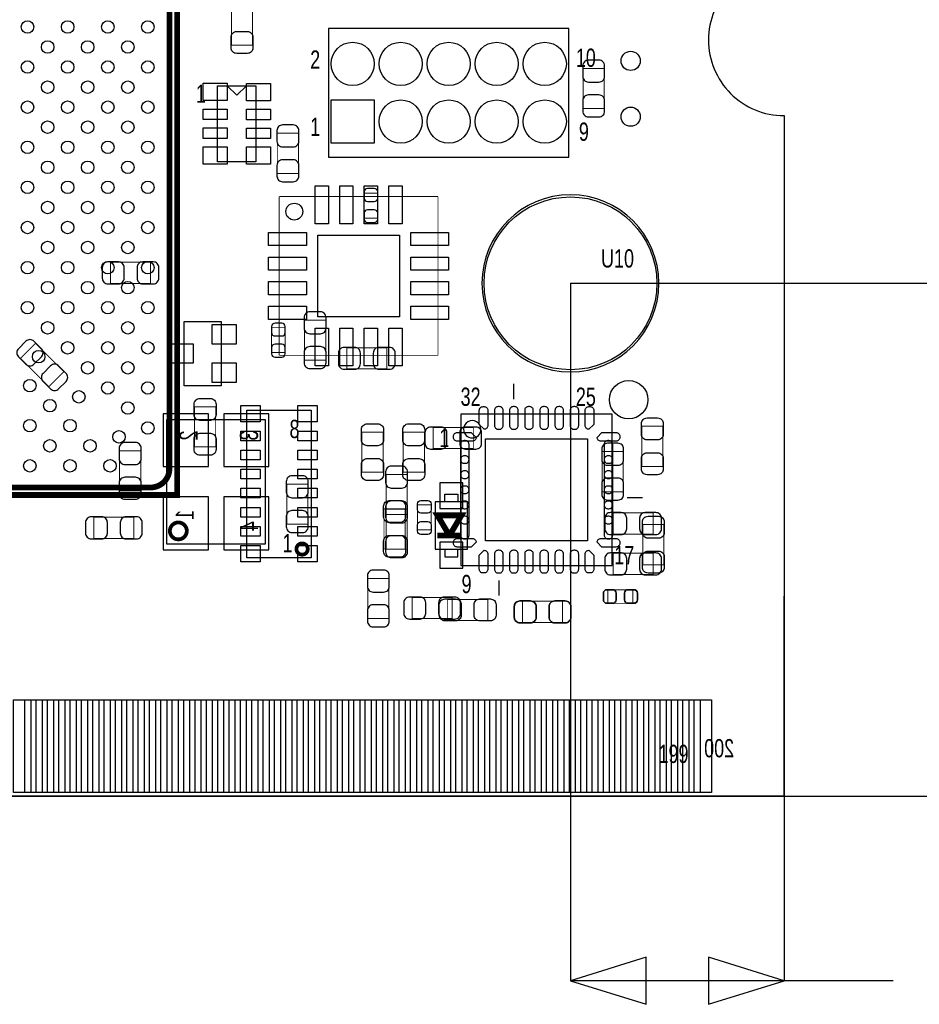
# Model space of a CAD drawing. Extents: x -23 to 100, y -8 to 64.
# Tile 11 of 15: x 47 to 71, y -6 to 21. Entities that reach past the tile are written whole.
import ezdxf
from ezdxf.enums import TextEntityAlignment as Align

# ---------------------------------------------------------------- set-up
doc = ezdxf.new("R2010")
doc.units = 0
for name, color, linetype in [('BG_DIMENSION', 1, 'CONTINUOUS'), ('BG_OUTLINE', 3, 'CONTINUOUS'), ('PG_ASSEMBLY_BOTTOM', 43, 'CONTINUOUS'), ('PG_ASSEMBLY_TOP', 253, 'CONTINUOUS'), ('PIN_BOTTOM', 211, 'CONTINUOUS'), ('PIN_TOP', 173, 'CONTINUOUS')]:
    doc.layers.add(name, color=color, linetype=linetype)

msp = doc.modelspace()

# ---------------------------------------------------------------- linework, layer by layer
at = {"layer": 'BG_DIMENSION'}
for points in [[(61.9506, 13.56614), (74.67346, 13.56614)], [(61.9506, 13.56614), (61.9506, -4.8768)], [(0, 0), (97.0788, 0)], [(0, 0), (85.5345, 0)], [(0, 0), (74.67346, 0)], [(67.59956, 0), (67.59956, -4.8768)], [(63.950596, -4.25196), (61.9506, -4.8768), (63.950596, -5.50164), (63.950596, -4.25196)], [(65.599564, -5.50164), (67.59956, -4.8768), (65.599564, -4.25196), (65.599564, -5.50164)], [(67.59956, -4.8768), (61.9506, -4.8768)], [(70.48627, -4.8768), (67.59956, -4.8768)]]:
    msp.add_lwpolyline(points, dxfattribs=at)
at = {"layer": 'BG_OUTLINE'}
msp.add_lwpolyline([(67.59956, 21.99894, 0.414214), (65.60058, 19.99996, 0.414214), (67.59956, 18.00098), (67.59956, 0), (16.74876, 0), (16.74876, 3.50012, 0.414214), (16.25092, 4.0005, 0.414214), (15.75054, 3.50012), (15.75054, 0), (0, 0), (0, 18.00098, 0.414214), (1.99898, 19.99996, 0.414214), (0, 21.99894), (0, 51.689), (67.59956, 51.689)], format="xyb", close=True, dxfattribs=at)
msp.add_lwpolyline([(67.59956, 21.99894, 0.414214), (65.60058, 19.99996, 0.414214), (67.59956, 18.00098), (67.59956, 0), (16.74876, 0), (16.74876, 3.50012, 0.414214), (16.25092, 4.0005, 0.414214), (15.75054, 3.50012), (15.75054, 0), (0, 0), (0, 18.00098, 0.414214), (1.99898, 19.99996, 0.414214), (0, 21.99894), (0, 51.689), (67.59956, 51.689)], format="xyb", close=True, dxfattribs=at)
for points in [[(67.59956, 21.99894, 0.414214), (65.60058, 19.99996)], [(65.60058, 19.99996, 0.414214), (67.59956, 18.00098)]]:
    msp.add_lwpolyline(points, format="xyb", dxfattribs=at)
for points in [[(67.59956, 18.00098), (67.59956, 0)], [(67.59956, 18.00098), (67.59956, 0)], [(67.59956, 0), (16.74876, 0)]]:
    msp.add_lwpolyline(points, dxfattribs=at)
at = {"layer": 'PG_ASSEMBLY_BOTTOM'}
for points, const_width in [([(62.845188, 19.248374), (62.285372, 19.248374), (62.285372, 18.188178), (62.845188, 18.188178), (62.845188, 19.248374)], 0.024892), ([(54.758844, 17.534382), (54.199028, 17.534382), (54.199028, 16.474186), (54.758844, 16.474186), (54.758844, 17.534382)], 0.024892), ([(56.853074, 15.952216), (56.492902, 15.952216), (56.492902, 15.292324), (56.853074, 15.292324), (56.853074, 15.952216)], 0.024892), ([(49.787302, 14.122908), (49.787302, 13.563092), (50.847498, 13.563092), (50.847498, 14.122908), (49.787302, 14.122908)], 0.024892), ([(55.477918, 12.592812), (54.918102, 12.592812), (54.918102, 11.532616), (55.477918, 11.532616), (55.477918, 12.592812)], 0.024892), ([(54.407816, 12.393168), (54.047644, 12.393168), (54.047644, 11.733276), (54.407816, 11.733276), (54.407816, 12.393168)], 0.024892), ([(47.803562, 11.97737), (47.40783, 11.581638), (48.157638, 10.83183), (48.55337, 11.227562), (47.803562, 11.97737)], 0.024892), ([(56.035702, 11.862308), (56.035702, 11.302492), (57.095898, 11.302492), (57.095898, 11.862308), (56.035702, 11.862308)], 0.024892), ([(58.321702, 9.754108), (58.321702, 9.194292), (59.381898, 9.194292), (59.381898, 9.754108), (58.321702, 9.754108)], 0.024892), ([(50.026824, 8.075168), (50.58664, 8.075168), (50.58664, 9.135364), (50.026824, 9.135364), (50.026824, 8.075168)], 0.024892), ([(62.788292, 8.055102), (63.348108, 8.055102), (63.348108, 9.115298), (62.788292, 9.115298), (62.788292, 8.055102)], 0.024892), ([(57.633108, 8.511286), (57.073292, 8.511286), (57.073292, 7.45109), (57.633108, 7.45109), (57.633108, 8.511286)], 0.024892), ([(55.00624, 8.256016), (54.446424, 8.256016), (54.446424, 7.19582), (55.00624, 7.19582), (55.00624, 8.256016)], 0.024892), ([(57.073292, 6.531102), (57.633108, 6.531102), (57.633108, 7.591298), (57.073292, 7.591298), (57.073292, 6.531102)], 0.024892), ([(50.40503, 6.820154), (50.40503, 7.37997), (49.344834, 7.37997), (49.344834, 6.820154), (50.40503, 6.820154)], 0.024892), ([(58.4327, 6.8961), (58.7502, 6.8961), (58.4327, 7.4295), (59.0677, 7.4295), (58.7502, 6.8961), (59.0677, 6.8961)], 0.1524), ([(64.139064, 6.933692), (64.139064, 7.493508), (63.078868, 7.493508), (63.078868, 6.933692), (64.139064, 6.933692)], 0.024892), ([(64.139064, 5.866892), (64.139064, 6.426708), (63.078868, 6.426708), (63.078868, 5.866892), (64.139064, 5.866892)], 0.024892), ([(56.590692, 4.702302), (57.150508, 4.702302), (57.150508, 5.762498), (56.590692, 5.762498), (56.590692, 4.702302)], 0.024892), ([(62.941454, 5.463286), (62.941454, 5.103114), (63.601346, 5.103114), (63.601346, 5.463286), (62.941454, 5.463286)], 0.024892), ([(58.823352, 4.698492), (58.823352, 5.258308), (57.763156, 5.258308), (57.763156, 4.698492), (58.823352, 4.698492)], 0.024892), ([(60.683902, 5.156708), (60.683902, 4.596892), (61.744098, 4.596892), (61.744098, 5.156708), (60.683902, 5.156708)], 0.024892)]:
    msp.add_lwpolyline(points, dxfattribs=dict(at, const_width=const_width))
for points in [[(52.71262, 12.5603), (52.71262, 10.8585), (51.73218, 10.8585), (51.73218, 12.5603), (52.71262, 12.5603)], [(58.62574, 7.78764), (58.62574, 7.99084), (58.97626, 7.99084), (58.97626, 7.78764)], [(58.37555, 7.78764), (58.37555, 6.53796), (59.22645, 6.53796), (59.22645, 7.78764), (58.37555, 7.78764)], [(58.62574, 6.53796), (58.62574, 6.33476), (58.97626, 6.33476), (58.97626, 6.53796)]]:
    msp.add_lwpolyline(points, dxfattribs=at)
msp.add_lwpolyline([(51.28006, 6.668008), (51.28006, 9.967976), (53.880004, 9.967976), (53.880004, 6.668008)], close=True, dxfattribs=at)
at = {"layer": 'PG_ASSEMBLY_BOTTOM', "const_width": 0.100076}
msp.add_lwpolyline([(51.803554, 7.01802, 0.999875), (51.356514, 7.01802, 1.000125), (51.803554, 7.01802)], format="xyb", dxfattribs=at)
at = {"layer": 'PG_ASSEMBLY_TOP'}
for points, const_width in [([(23.816564, 36.967414), (51.54676, 36.967414), (51.54676, 7.967218), (22.546564, 7.967218), (22.546564, 35.697414), (23.816564, 36.967414)], 0.1524), ([(53.543708, 19.866102), (52.983892, 19.866102), (52.983892, 20.926298), (53.543708, 20.926298), (53.543708, 19.866102)], 0.024892), ([(54.247796, 11.662156), (54.247796, 15.8623)], 0.0254), ([(54.247796, 15.8623), (58.44794, 15.8623)], 0.0254), ([(58.44794, 15.8623), (58.44794, 11.662156)], 0.0254), ([(58.44794, 11.662156), (54.247796, 11.662156)], 0.0254), ([(52.008024, 10.300462), (52.56784, 10.300462), (52.56784, 9.240266), (52.008024, 9.240266), (52.008024, 10.300462)], 0.024892), ([(56.435498, 9.632696), (56.995314, 9.632696), (56.995314, 8.5725), (56.435498, 8.5725), (56.435498, 9.632696)], 0.024892), ([(58.087514, 8.569706), (57.527698, 8.569706), (57.527698, 9.629902), (58.087514, 9.629902), (58.087514, 8.569706)], 0.024892), ([(63.837058, 9.785096), (64.396874, 9.785096), (64.396874, 8.7249), (63.837058, 8.7249), (63.837058, 9.785096)], 0.024892), ([(57.579514, 6.5405), (57.019698, 6.5405), (57.019698, 7.600696), (57.579514, 7.600696), (57.579514, 6.5405)], 0.024892), ([(58.267092, 7.045452), (57.90692, 7.045452), (57.90692, 7.705344), (58.267092, 7.705344), (58.267092, 7.045452)], 0.024892), ([(63.862458, 7.184898), (64.422274, 7.184898), (64.422274, 6.124702), (63.862458, 6.124702), (63.862458, 7.184898)], 0.024892), ([(62.941454, 5.103114), (62.941454, 5.463286), (63.601346, 5.463286), (63.601346, 5.103114), (62.941454, 5.103114)], 0.024892), ([(58.702702, 4.647692), (58.702702, 5.207508), (59.762898, 5.207508), (59.762898, 4.647692), (58.702702, 4.647692)], 0.024892), ([(60.683902, 4.596892), (60.683902, 5.156708), (61.744098, 5.156708), (61.744098, 4.596892), (60.683902, 4.596892)], 0.024892)]:
    msp.add_lwpolyline(points, dxfattribs=dict(at, const_width=const_width))
for points, const_width in [([(23.246588, 8.16737), (50.846736, 8.16737, 0.414127), (51.346608, 8.667242), (51.346608, 36.26739, 0.414127), (50.846736, 36.767262), (24.016716, 36.767262), (22.746716, 35.497262), (22.746716, 8.667242, 0.414127), (23.246588, 8.16737)], 0.1524), ([(55.003192, 6.538976, 0.999739), (54.704234, 6.53923, 1.000261), (55.003192, 6.538976)], 0.09906)]:
    msp.add_lwpolyline(points, format="xyb", dxfattribs=dict(at, const_width=const_width))
for points in [[(55.555896, 16.905986), (61.905896, 16.905986), (61.905896, 20.309586), (55.555896, 20.309586), (55.555896, 16.905986)], [(53.634132, 18.787364), (53.634132, 16.780764), (52.618132, 16.780764), (52.618132, 18.787364), (53.634132, 18.787364)], [(53.126132, 18.538444), (52.872132, 18.792444)], [(53.126132, 18.538444), (53.380132, 18.792444)], [(60.455302, 10.505948), (60.455302, 10.904728)], [(59.055762, 6.106668), (63.053722, 6.106668), (63.053722, 10.104628), (59.055762, 10.104628), (59.055762, 6.106668)], [(63.455042, 7.904988), (63.853822, 7.904988)], [(60.053982, 5.705348), (60.053982, 5.306568)], [(67.600068, 0), (67.600068, 5.290058)], [(15.599918, 0), (67.600068, 0)]]:
    msp.add_lwpolyline(points, dxfattribs=at)
for points in [[(64.290956, 13.56614, 1), (59.610244, 13.56614, 1), (64.290956, 13.56614)], [(59.584082, 9.705594, 1.000235), (59.125358, 9.705594, 0.999765), (59.584082, 9.705594)]]:
    msp.add_lwpolyline(points, format="xyb", dxfattribs=at)
msp.add_lwpolyline([(54.871366, 15.46225, -0.414271), (54.647846, 15.23873, -0.414144), (54.424326, 15.46225, -0.414156), (54.647846, 15.68577, -0.414144)], format="xyb", close=True, dxfattribs=at)
msp.add_lwpolyline([(55.094632, 6.308344), (53.392832, 6.308344), (53.392832, 10.209784), (55.094632, 10.209784)], close=True, dxfattribs=at)
at = {"layer": 'PIN_BOTTOM'}
for points in [[(62.275212, 19.318224), (62.275212, 19.038316, 0.414846), (62.425326, 18.888202), (62.705234, 18.888202, 0.414846), (62.855348, 19.038316), (62.855348, 19.318224, 0.414846), (62.705234, 19.468338), (62.425326, 19.468338, 0.414846)], [(62.855348, 18.118328), (62.855348, 18.398236, 0.414846), (62.705234, 18.54835), (62.425326, 18.54835, 0.414846), (62.275212, 18.398236), (62.275212, 18.118328, 0.414846), (62.425326, 17.968214), (62.705234, 17.968214, 0.414846)], [(54.188868, 17.604232), (54.188868, 17.324324, 0.414846), (54.338982, 17.17421), (54.61889, 17.17421, 0.414846), (54.769004, 17.324324), (54.769004, 17.604232, 0.414846), (54.61889, 17.754346), (54.338982, 17.754346, 0.414846)], [(54.769004, 16.404336), (54.769004, 16.684244, 0.414846), (54.61889, 16.834358), (54.338982, 16.834358, 0.414846), (54.188868, 16.684244), (54.188868, 16.404336, 0.414846), (54.338982, 16.254222), (54.61889, 16.254222, 0.414846)], [(56.492902, 15.982188), (56.492902, 15.822168, 0.413587), (56.583072, 15.732252), (56.762904, 15.732252, 0.413587), (56.853074, 15.822168), (56.853074, 15.982188, 0.413587), (56.762904, 16.072104), (56.583072, 16.072104, 0.413587)], [(56.853074, 15.262352), (56.853074, 15.422372, 0.413587), (56.762904, 15.512288), (56.583072, 15.512288, 0.413587), (56.492902, 15.422372), (56.492902, 15.262352, 0.413587), (56.583072, 15.172436), (56.762904, 15.172436, 0.413587)], [(49.717452, 13.552932), (49.99736, 13.552932, 0.414846), (50.147474, 13.703046), (50.147474, 13.982954, 0.414846), (49.99736, 14.133068), (49.717452, 14.133068, 0.414846), (49.567338, 13.982954), (49.567338, 13.703046, 0.414846)], [(50.917348, 14.133068), (50.63744, 14.133068, 0.414846), (50.487326, 13.982954), (50.487326, 13.703046, 0.414846), (50.63744, 13.552932), (50.917348, 13.552932, 0.414846), (51.067462, 13.703046), (51.067462, 13.982954, 0.414846)], [(54.907942, 12.662662), (54.907942, 12.382754, 0.414846), (55.058056, 12.23264), (55.337964, 12.23264, 0.414846), (55.488078, 12.382754), (55.488078, 12.662662, 0.414846), (55.337964, 12.812776), (55.058056, 12.812776, 0.414846)], [(54.047644, 12.42314), (54.047644, 12.26312, 0.413587), (54.137814, 12.173204), (54.317646, 12.173204, 0.413587), (54.407816, 12.26312), (54.407816, 12.42314, 0.413587), (54.317646, 12.513056), (54.137814, 12.513056, 0.413587)], [(47.351188, 11.623802), (47.549054, 11.425936, 0.415009), (47.761398, 11.425936), (47.959264, 11.623802, 0.415009), (47.959264, 11.836146), (47.761398, 12.034012, 0.415009), (47.549054, 12.034012), (47.351188, 11.836146, 0.415009)], [(54.407816, 11.703304), (54.407816, 11.863324, 0.413587), (54.317646, 11.95324), (54.137814, 11.95324, 0.413587), (54.047644, 11.863324), (54.047644, 11.703304, 0.413587), (54.137814, 11.613388), (54.317646, 11.613388, 0.413587)], [(55.488078, 11.462766), (55.488078, 11.742674, 0.414846), (55.337964, 11.892788), (55.058056, 11.892788, 0.414846), (54.907942, 11.742674), (54.907942, 11.462766, 0.414846), (55.058056, 11.312652), (55.337964, 11.312652, 0.414846)], [(55.965852, 11.292332), (56.24576, 11.292332, 0.414846), (56.395874, 11.442446), (56.395874, 11.722354, 0.414846), (56.24576, 11.872468), (55.965852, 11.872468, 0.414846), (55.815738, 11.722354), (55.815738, 11.442446, 0.414846)], [(57.165748, 11.872468), (56.88584, 11.872468, 0.414846), (56.735726, 11.722354), (56.735726, 11.442446, 0.414846), (56.88584, 11.292332), (57.165748, 11.292332, 0.414846), (57.315862, 11.442446), (57.315862, 11.722354, 0.414846)], [(48.610012, 11.185398), (48.412146, 11.383264, 0.415009), (48.199802, 11.383264), (48.001936, 11.185398, 0.415009), (48.001936, 10.973054), (48.199802, 10.775188, 0.415009), (48.412146, 10.775188), (48.610012, 10.973054, 0.415009)], [(58.251852, 9.184132), (58.53176, 9.184132, 0.414846), (58.681874, 9.334246), (58.681874, 9.614154, 0.414846), (58.53176, 9.764268), (58.251852, 9.764268, 0.414846), (58.101738, 9.614154), (58.101738, 9.334246, 0.414846)], [(59.451748, 9.764268), (59.17184, 9.764268, 0.414846), (59.021726, 9.614154), (59.021726, 9.334246, 0.414846), (59.17184, 9.184132), (59.451748, 9.184132, 0.414846), (59.601862, 9.334246), (59.601862, 9.614154, 0.414846)], [(50.016664, 9.205214), (50.016664, 8.925306, 0.414846), (50.166778, 8.775192), (50.446686, 8.775192, 0.414846), (50.5968, 8.925306), (50.5968, 9.205214, 0.414846), (50.446686, 9.355328), (50.166778, 9.355328, 0.414846)], [(62.778132, 9.185148), (62.778132, 8.90524, 0.414846), (62.928246, 8.755126), (63.208154, 8.755126, 0.414846), (63.358268, 8.90524), (63.358268, 9.185148, 0.414846), (63.208154, 9.335262), (62.928246, 9.335262, 0.414846)], [(57.063132, 8.581136), (57.063132, 8.301228, 0.414846), (57.213246, 8.151114), (57.493154, 8.151114, 0.414846), (57.643268, 8.301228), (57.643268, 8.581136, 0.414846), (57.493154, 8.73125), (57.213246, 8.73125, 0.414846)], [(50.5968, 8.005318), (50.5968, 8.285226, 0.414846), (50.446686, 8.43534), (50.166778, 8.43534, 0.414846), (50.016664, 8.285226), (50.016664, 8.005318, 0.414846), (50.166778, 7.855204), (50.446686, 7.855204, 0.414846)], [(54.436264, 8.325866), (54.436264, 8.045958, 0.414846), (54.586378, 7.895844), (54.866286, 7.895844, 0.414846), (55.0164, 8.045958), (55.0164, 8.325866, 0.414846), (54.866286, 8.47598), (54.586378, 8.47598, 0.414846)], [(63.358268, 7.985252), (63.358268, 8.26516, 0.414846), (63.208154, 8.415274), (62.928246, 8.415274, 0.414846), (62.778132, 8.26516), (62.778132, 7.985252, 0.414846), (62.928246, 7.835138), (63.208154, 7.835138, 0.414846)], [(55.0164, 7.12597), (55.0164, 7.405878, 0.414846), (54.866286, 7.555992), (54.586378, 7.555992, 0.414846), (54.436264, 7.405878), (54.436264, 7.12597, 0.414846), (54.586378, 6.975856), (54.866286, 6.975856, 0.414846)], [(57.063132, 7.661148), (57.063132, 7.38124, 0.414846), (57.213246, 7.231126), (57.493154, 7.231126, 0.414846), (57.643268, 7.38124), (57.643268, 7.661148, 0.414846), (57.493154, 7.811262), (57.213246, 7.811262, 0.414846)], [(57.643268, 7.38124), (57.643268, 7.661148, 0.414846), (57.493154, 7.811262), (57.213246, 7.811262, 0.414846), (57.063132, 7.661148), (57.063132, 7.38124, 0.414846), (57.213246, 7.231126), (57.493154, 7.231126, 0.414846)], [(49.274984, 6.809994), (49.554892, 6.809994, 0.414846), (49.705006, 6.960108), (49.705006, 7.240016, 0.414846), (49.554892, 7.39013), (49.274984, 7.39013, 0.414846), (49.12487, 7.240016), (49.12487, 6.960108, 0.414846)], [(50.47488, 7.39013), (50.194972, 7.39013, 0.414846), (50.044858, 7.240016), (50.044858, 6.960108, 0.414846), (50.194972, 6.809994), (50.47488, 6.809994, 0.414846), (50.624994, 6.960108), (50.624994, 7.240016, 0.414846)], [(63.009018, 6.923532), (63.288926, 6.923532, 0.414846), (63.43904, 7.073646), (63.43904, 7.353554, 0.414846), (63.288926, 7.503668), (63.009018, 7.503668, 0.414846), (62.858904, 7.353554), (62.858904, 7.073646, 0.414846)], [(64.208914, 7.503668), (63.929006, 7.503668, 0.414846), (63.778892, 7.353554), (63.778892, 7.073646, 0.414846), (63.929006, 6.923532), (64.208914, 6.923532, 0.414846), (64.359028, 7.073646), (64.359028, 7.353554, 0.414846)], [(57.643268, 6.461252), (57.643268, 6.74116, 0.414846), (57.493154, 6.891274), (57.213246, 6.891274, 0.414846), (57.063132, 6.74116), (57.063132, 6.461252, 0.414846), (57.213246, 6.311138), (57.493154, 6.311138, 0.414846)], [(63.009018, 5.856732), (63.288926, 5.856732, 0.414846), (63.43904, 6.006846), (63.43904, 6.286754, 0.414846), (63.288926, 6.436868), (63.009018, 6.436868, 0.414846), (62.858904, 6.286754), (62.858904, 6.006846, 0.414846)], [(64.208914, 6.436868), (63.929006, 6.436868, 0.414846), (63.778892, 6.286754), (63.778892, 6.006846, 0.414846), (63.929006, 5.856732), (64.208914, 5.856732, 0.414846), (64.359028, 6.006846), (64.359028, 6.286754, 0.414846)], [(56.580532, 5.832348), (56.580532, 5.55244, 0.414846), (56.730646, 5.402326), (57.010554, 5.402326, 0.414846), (57.160668, 5.55244), (57.160668, 5.832348, 0.414846), (57.010554, 5.982462), (56.730646, 5.982462, 0.414846)], [(57.693306, 4.688332), (57.973214, 4.688332, 0.414846), (58.123328, 4.838446), (58.123328, 5.118354, 0.414846), (57.973214, 5.268468), (57.693306, 5.268468, 0.414846), (57.543192, 5.118354), (57.543192, 4.838446, 0.414846)], [(58.893202, 5.268468), (58.613294, 5.268468, 0.414846), (58.46318, 5.118354), (58.46318, 4.838446, 0.414846), (58.613294, 4.688332), (58.893202, 4.688332, 0.414846), (59.043316, 4.838446), (59.043316, 5.118354, 0.414846)], [(62.911482, 5.103114), (63.071502, 5.103114, 0.413587), (63.161418, 5.193284), (63.161418, 5.373116, 0.413587), (63.071502, 5.463286), (62.911482, 5.463286, 0.413587), (62.821566, 5.373116), (62.821566, 5.193284, 0.413587)], [(63.631318, 5.463286), (63.471298, 5.463286, 0.413587), (63.381382, 5.373116), (63.381382, 5.193284, 0.413587), (63.471298, 5.103114), (63.631318, 5.103114, 0.413587), (63.721234, 5.193284), (63.721234, 5.373116, 0.413587)], [(57.160668, 4.632452), (57.160668, 4.91236, 0.414846), (57.010554, 5.062474), (56.730646, 5.062474, 0.414846), (56.580532, 4.91236), (56.580532, 4.632452, 0.414846), (56.730646, 4.482338), (57.010554, 4.482338, 0.414846)], [(60.614052, 4.586732), (60.89396, 4.586732, 0.414846), (61.044074, 4.736846), (61.044074, 5.016754, 0.414846), (60.89396, 5.166868), (60.614052, 5.166868, 0.414846), (60.463938, 5.016754), (60.463938, 4.736846, 0.414846)], [(61.813948, 5.166868), (61.53404, 5.166868, 0.414846), (61.383926, 5.016754), (61.383926, 4.736846, 0.414846), (61.53404, 4.586732), (61.813948, 4.586732, 0.414846), (61.964062, 4.736846), (61.964062, 5.016754, 0.414846)]]:
    msp.add_lwpolyline(points, format="xyb", close=True, dxfattribs=at)
for points in [[(56.762396, 18.417286), (56.762396, 17.274286), (55.619396, 17.274286), (55.619396, 18.417286)], [(53.122322, 12.467336), (52.46243, 12.467336), (52.46243, 11.967464), (53.122322, 11.967464)], [(51.98237, 11.959336), (51.322478, 11.959336), (51.322478, 11.459464), (51.98237, 11.459464)], [(53.122322, 11.451336), (52.46243, 11.451336), (52.46243, 10.951464), (53.122322, 10.951464)], [(51.183032, 8.719566), (52.376832, 8.719566), (52.376832, 10.116566), (51.183032, 10.116566)], [(52.783232, 8.719566), (53.977032, 8.719566), (53.977032, 10.116566), (52.783232, 10.116566)], [(59.1058, 8.2931), (58.4962, 8.2931), (58.4962, 7.6073), (59.1058, 7.6073)], [(51.183032, 6.519418), (52.376832, 6.519418), (52.376832, 7.916418), (51.183032, 7.916418)], [(52.783232, 6.519418), (53.977032, 6.519418), (53.977032, 7.916418), (52.783232, 7.916418)], [(59.106054, 6.7183), (58.496454, 6.7183), (58.496454, 6.0325), (59.106054, 6.0325)], [(47.221394, 0.100076), (47.221394, 2.549906), (47.678594, 2.549906), (47.678594, 0.100076)], [(47.821342, 0.100076), (47.821342, 2.549906), (48.278542, 2.549906), (48.278542, 0.100076)], [(48.42129, 0.100076), (48.42129, 2.549906), (48.87849, 2.549906), (48.87849, 0.100076)], [(49.021492, 0.100076), (49.021492, 2.549906), (49.478692, 2.549906), (49.478692, 0.100076)], [(49.62144, 0.100076), (49.62144, 2.549906), (50.07864, 2.549906), (50.07864, 0.100076)], [(50.221388, 0.100076), (50.221388, 2.549906), (50.678588, 2.549906), (50.678588, 0.100076)], [(50.821336, 0.100076), (50.821336, 2.549906), (51.278536, 2.549906), (51.278536, 0.100076)], [(51.421284, 0.100076), (51.421284, 2.549906), (51.878484, 2.549906), (51.878484, 0.100076)], [(52.021486, 0.100076), (52.021486, 2.549906), (52.478686, 2.549906), (52.478686, 0.100076)], [(52.621434, 0.100076), (52.621434, 2.549906), (53.078634, 2.549906), (53.078634, 0.100076)], [(53.221382, 0.100076), (53.221382, 2.549906), (53.678582, 2.549906), (53.678582, 0.100076)], [(53.82133, 0.100076), (53.82133, 2.549906), (54.27853, 2.549906), (54.27853, 0.100076)], [(54.421278, 0.100076), (54.421278, 2.549906), (54.878478, 2.549906), (54.878478, 0.100076)], [(55.02148, 0.100076), (55.02148, 2.549906), (55.47868, 2.549906), (55.47868, 0.100076)], [(55.621428, 0.100076), (55.621428, 2.549906), (56.078628, 2.549906), (56.078628, 0.100076)], [(56.221376, 0.100076), (56.221376, 2.549906), (56.678576, 2.549906), (56.678576, 0.100076)], [(56.821324, 0.100076), (56.821324, 2.549906), (57.278524, 2.549906), (57.278524, 0.100076)], [(57.421526, 0.100076), (57.421526, 2.549906), (57.878726, 2.549906), (57.878726, 0.100076)], [(58.021474, 0.100076), (58.021474, 2.549906), (58.478674, 2.549906), (58.478674, 0.100076)], [(58.621422, 0.100076), (58.621422, 2.549906), (59.078622, 2.549906), (59.078622, 0.100076)], [(59.22137, 0.100076), (59.22137, 2.549906), (59.67857, 2.549906), (59.67857, 0.100076)], [(59.821318, 0.100076), (59.821318, 2.549906), (60.278518, 2.549906), (60.278518, 0.100076)], [(60.42152, 0.100076), (60.42152, 2.549906), (60.87872, 2.549906), (60.87872, 0.100076)], [(61.021468, 0.100076), (61.021468, 2.549906), (61.478668, 2.549906), (61.478668, 0.100076)], [(61.621416, 0.100076), (61.621416, 2.549906), (62.078616, 2.549906), (62.078616, 0.100076)], [(62.221364, 0.100076), (62.221364, 2.549906), (62.678564, 2.549906), (62.678564, 0.100076)], [(62.821312, 0.100076), (62.821312, 2.549906), (63.278512, 2.549906), (63.278512, 0.100076)], [(63.421514, 0.100076), (63.421514, 2.549906), (63.878714, 2.549906), (63.878714, 0.100076)], [(64.021462, 0.100076), (64.021462, 2.549906), (64.478662, 2.549906), (64.478662, 0.100076)], [(64.62141, 0.100076), (64.62141, 2.549906), (65.07861, 2.549906), (65.07861, 0.100076)], [(65.221358, 0.100076), (65.221358, 2.549906), (65.678558, 2.549906), (65.678558, 0.100076)]]:
    msp.add_lwpolyline(points, close=True, dxfattribs=at)
for centre, radius in [((56.190896, 19.369786), 0.5715), ((57.460896, 19.369786), 0.5715), ((58.730896, 19.369786), 0.5715), ((60.000896, 19.369786), 0.5715), ((61.270896, 19.369786), 0.5715), ((57.460896, 17.845786), 0.5715), ((58.730896, 17.845786), 0.5715), ((60.000896, 17.845786), 0.5715), ((61.270896, 17.845786), 0.5715), ((61.9506, 13.56614), 2.286), ((63.48984, 10.48766), 0.508)]:
    msp.add_circle(centre, radius, dxfattribs=at)
at = {"layer": 'PIN_TOP'}
for points in [[(52.973732, 19.796252), (52.973732, 20.07616, -0.414846), (53.123846, 20.226274), (53.403754, 20.226274, -0.414846), (53.553868, 20.07616), (53.553868, 19.796252, -0.414846), (53.403754, 19.646138), (53.123846, 19.646138, -0.414846)], [(52.578, 10.370312), (52.578, 10.090404, -0.414846), (52.427886, 9.94029), (52.147978, 9.94029, -0.414846), (51.997864, 10.090404), (51.997864, 10.370312, -0.414846), (52.147978, 10.520426), (52.427886, 10.520426, -0.414846)], [(59.668918, 10.305542, -0.414214), (59.768994, 10.205466), (59.768994, 9.80567, -0.414214), (59.668918, 9.705594), (59.540394, 9.834118), (59.540394, 10.205466, -0.414214), (59.64047, 10.305542)], [(60.068968, 10.305542), (60.04052, 10.305542, 0.414214), (59.940444, 10.205466), (59.940444, 9.80567, 0.414214), (60.04052, 9.705594), (60.068968, 9.705594, 0.414214), (60.169044, 9.80567), (60.169044, 10.205466, 0.414214)], [(60.469018, 10.305542), (60.44057, 10.305542, 0.414214), (60.340494, 10.205466), (60.340494, 9.80567, 0.414214), (60.44057, 9.705594), (60.469018, 9.705594, 0.414214), (60.569094, 9.80567), (60.569094, 10.205466, 0.414214)], [(60.869068, 10.305542), (60.84062, 10.305542, 0.414214), (60.740544, 10.205466), (60.740544, 9.80567, 0.414214), (60.84062, 9.705594), (60.869068, 9.705594, 0.414214), (60.969144, 9.80567), (60.969144, 10.205466, 0.414214)], [(61.268864, 10.305542), (61.240416, 10.305542, 0.414214), (61.14034, 10.205466), (61.14034, 9.80567, 0.414214), (61.240416, 9.705594), (61.268864, 9.705594, 0.414214), (61.36894, 9.80567), (61.36894, 10.205466, 0.414214)], [(61.668914, 10.305542), (61.640466, 10.305542, 0.414214), (61.54039, 10.205466), (61.54039, 9.80567, 0.414214), (61.640466, 9.705594), (61.668914, 9.705594, 0.414214), (61.76899, 9.80567), (61.76899, 10.205466, 0.414214)], [(62.068964, 10.305542), (62.040516, 10.305542, 0.414214), (61.94044, 10.205466), (61.94044, 9.80567, 0.414214), (62.040516, 9.705594), (62.068964, 9.705594, 0.414214), (62.16904, 9.80567), (62.16904, 10.205466, 0.414214)], [(62.469014, 10.305542, -0.414214), (62.56909, 10.205466), (62.56909, 9.834118), (62.440566, 9.705594, -0.414214), (62.34049, 9.80567), (62.34049, 10.205466, -0.414214), (62.440566, 10.305542)], [(64.407034, 9.854946), (64.407034, 9.575038, -0.414846), (64.25692, 9.424924), (63.977012, 9.424924, -0.414846), (63.826898, 9.575038), (63.826898, 9.854946, -0.414846), (63.977012, 10.00506), (64.25692, 10.00506, -0.414846)], [(57.005474, 9.702546), (57.005474, 9.422638, -0.414846), (56.85536, 9.272524), (56.575452, 9.272524, -0.414846), (56.425338, 9.422638), (56.425338, 9.702546, -0.414846), (56.575452, 9.85266), (56.85536, 9.85266, -0.414846)], [(58.097674, 9.699752), (58.097674, 9.419844, -0.414846), (57.94756, 9.26973), (57.667652, 9.26973, -0.414846), (57.517538, 9.419844), (57.517538, 9.699752, -0.414846), (57.667652, 9.849866), (57.94756, 9.849866, -0.414846)], [(51.997864, 9.170416), (51.997864, 9.450324, -0.414846), (52.147978, 9.600438), (52.427886, 9.600438, -0.414846), (52.578, 9.450324), (52.578, 9.170416, -0.414846), (52.427886, 9.020302), (52.147978, 9.020302, -0.414846)], [(58.854848, 9.51992, -0.414214), (58.954924, 9.619996), (59.326272, 9.619996), (59.454796, 9.491472, -0.414214), (59.35472, 9.391396), (58.954924, 9.391396, -0.414214), (58.854848, 9.491472)], [(59.140598, 8.805672), (59.169046, 8.805672, 0.414214), (59.269122, 8.905748), (59.269122, 9.305544, 0.414214), (59.169046, 9.40562), (59.140598, 9.40562, 0.414214), (59.040522, 9.305544), (59.040522, 8.905748, 0.414214)], [(63.254636, 9.491472, -0.414214), (63.15456, 9.391396), (62.754764, 9.391396, -0.414214), (62.654688, 9.491472), (62.783212, 9.619996), (63.15456, 9.619996, -0.414214), (63.254636, 9.51992)], [(62.940438, 8.805672), (62.968886, 8.805672, 0.414214), (63.068962, 8.905748), (63.068962, 9.305544, 0.414214), (62.968886, 9.40562), (62.940438, 9.40562, 0.414214), (62.840362, 9.305544), (62.840362, 8.905748, 0.414214)], [(56.425338, 8.50265), (56.425338, 8.782558, -0.414846), (56.575452, 8.932672), (56.85536, 8.932672, -0.414846), (57.005474, 8.782558), (57.005474, 8.50265, -0.414846), (56.85536, 8.352536), (56.575452, 8.352536, -0.414846)], [(57.517538, 8.499856), (57.517538, 8.779764, -0.414846), (57.667652, 8.929878), (57.94756, 8.929878, -0.414846), (58.097674, 8.779764), (58.097674, 8.499856, -0.414846), (57.94756, 8.349742), (57.667652, 8.349742, -0.414846)], [(59.140598, 8.405622), (59.169046, 8.405622, 0.414214), (59.269122, 8.505698), (59.269122, 8.905494, 0.414214), (59.169046, 9.00557), (59.140598, 9.00557, 0.414214), (59.040522, 8.905494), (59.040522, 8.505698, 0.414214)], [(62.940438, 8.405622), (62.968886, 8.405622, 0.414214), (63.068962, 8.505698), (63.068962, 8.905494, 0.414214), (62.968886, 9.00557), (62.940438, 9.00557, 0.414214), (62.840362, 8.905494), (62.840362, 8.505698, 0.414214)], [(63.826898, 8.65505), (63.826898, 8.934958, -0.414846), (63.977012, 9.085072), (64.25692, 9.085072, -0.414846), (64.407034, 8.934958), (64.407034, 8.65505, -0.414846), (64.25692, 8.504936), (63.977012, 8.504936, -0.414846)], [(59.140598, 8.005572), (59.169046, 8.005572, 0.414214), (59.269122, 8.105648), (59.269122, 8.505444, 0.414214), (59.169046, 8.60552), (59.140598, 8.60552, 0.414214), (59.040522, 8.505444), (59.040522, 8.105648, 0.414214)], [(62.940438, 8.005572), (62.968886, 8.005572, 0.414214), (63.068962, 8.105648), (63.068962, 8.505444, 0.414214), (62.968886, 8.60552), (62.940438, 8.60552, 0.414214), (62.840362, 8.505444), (62.840362, 8.105648, 0.414214)], [(59.140598, 7.605776), (59.169046, 7.605776, 0.414214), (59.269122, 7.705852), (59.269122, 8.105648, 0.414214), (59.169046, 8.205724), (59.140598, 8.205724, 0.414214), (59.040522, 8.105648), (59.040522, 7.705852, 0.414214)], [(62.940438, 7.605776), (62.968886, 7.605776, 0.414214), (63.068962, 7.705852), (63.068962, 8.105648, 0.414214), (62.968886, 8.205724), (62.940438, 8.205724, 0.414214), (62.840362, 8.105648), (62.840362, 7.705852, 0.414214)], [(57.589674, 7.670546), (57.589674, 7.390638, -0.414846), (57.43956, 7.240524), (57.159652, 7.240524, -0.414846), (57.009538, 7.390638), (57.009538, 7.670546, -0.414846), (57.159652, 7.82066), (57.43956, 7.82066, -0.414846)], [(58.267092, 7.735316), (58.267092, 7.575296, -0.413587), (58.176922, 7.48538), (57.99709, 7.48538, -0.413587), (57.90692, 7.575296), (57.90692, 7.735316, -0.413587), (57.99709, 7.825232), (58.176922, 7.825232, -0.413587)], [(59.140598, 7.205726), (59.169046, 7.205726, 0.414214), (59.269122, 7.305802), (59.269122, 7.705598, 0.414214), (59.169046, 7.805674), (59.140598, 7.805674, 0.414214), (59.040522, 7.705598), (59.040522, 7.305802, 0.414214)], [(62.940438, 7.205726), (62.968886, 7.205726, 0.414214), (63.068962, 7.305802), (63.068962, 7.705598, 0.414214), (62.968886, 7.805674), (62.940438, 7.805674, 0.414214), (62.840362, 7.705598), (62.840362, 7.305802, 0.414214)], [(59.140598, 6.805676), (59.169046, 6.805676, 0.414214), (59.269122, 6.905752), (59.269122, 7.305548, 0.414214), (59.169046, 7.405624), (59.140598, 7.405624, 0.414214), (59.040522, 7.305548), (59.040522, 6.905752, 0.414214)], [(62.940438, 6.805676), (62.968886, 6.805676, 0.414214), (63.068962, 6.905752), (63.068962, 7.305548, 0.414214), (62.968886, 7.405624), (62.940438, 7.405624, 0.414214), (62.840362, 7.305548), (62.840362, 6.905752, 0.414214)], [(64.432434, 7.254748), (64.432434, 6.97484, -0.414846), (64.28232, 6.824726), (64.002412, 6.824726, -0.414846), (63.852298, 6.97484), (63.852298, 7.254748, -0.414846), (64.002412, 7.404862), (64.28232, 7.404862, -0.414846)], [(57.90692, 7.01548), (57.90692, 7.1755, -0.413587), (57.99709, 7.265416), (58.176922, 7.265416, -0.413587), (58.267092, 7.1755), (58.267092, 7.01548, -0.413587), (58.176922, 6.925564), (57.99709, 6.925564, -0.413587)], [(57.009538, 6.47065), (57.009538, 6.750558, -0.414846), (57.159652, 6.900672), (57.43956, 6.900672, -0.414846), (57.589674, 6.750558), (57.589674, 6.47065, -0.414846), (57.43956, 6.320536), (57.159652, 6.320536, -0.414846)], [(58.854848, 6.719824, -0.414214), (58.954924, 6.8199), (59.35472, 6.8199, -0.414214), (59.454796, 6.719824), (59.326272, 6.5913), (58.954924, 6.5913, -0.414214), (58.854848, 6.691376)], [(63.254636, 6.691376, -0.414214), (63.15456, 6.5913), (62.783212, 6.5913), (62.654688, 6.719824, -0.414214), (62.754764, 6.8199), (63.15456, 6.8199, -0.414214), (63.254636, 6.719824)], [(59.64047, 5.905754, -0.414214), (59.540394, 6.00583), (59.540394, 6.377178), (59.668918, 6.505702, -0.414214), (59.768994, 6.405626), (59.768994, 6.00583, -0.414214), (59.668918, 5.905754)], [(60.068968, 6.505702), (60.04052, 6.505702, 0.414214), (59.940444, 6.405626), (59.940444, 6.00583, 0.414214), (60.04052, 5.905754), (60.068968, 5.905754, 0.414214), (60.169044, 6.00583), (60.169044, 6.405626, 0.414214)], [(60.469018, 6.505702), (60.44057, 6.505702, 0.414214), (60.340494, 6.405626), (60.340494, 6.00583, 0.414214), (60.44057, 5.905754), (60.469018, 5.905754, 0.414214), (60.569094, 6.00583), (60.569094, 6.405626, 0.414214)], [(60.869068, 6.505702), (60.84062, 6.505702, 0.414214), (60.740544, 6.405626), (60.740544, 6.00583, 0.414214), (60.84062, 5.905754), (60.869068, 5.905754, 0.414214), (60.969144, 6.00583), (60.969144, 6.405626, 0.414214)], [(61.268864, 6.505702), (61.240416, 6.505702, 0.414214), (61.14034, 6.405626), (61.14034, 6.00583, 0.414214), (61.240416, 5.905754), (61.268864, 5.905754, 0.414214), (61.36894, 6.00583), (61.36894, 6.405626, 0.414214)], [(61.668914, 6.505702), (61.640466, 6.505702, 0.414214), (61.54039, 6.405626), (61.54039, 6.00583, 0.414214), (61.640466, 5.905754), (61.668914, 5.905754, 0.414214), (61.76899, 6.00583), (61.76899, 6.405626, 0.414214)], [(62.068964, 6.505702), (62.040516, 6.505702, 0.414214), (61.94044, 6.405626), (61.94044, 6.00583, 0.414214), (62.040516, 5.905754), (62.068964, 5.905754, 0.414214), (62.16904, 6.00583), (62.16904, 6.405626, 0.414214)], [(62.440566, 5.905754, -0.414214), (62.34049, 6.00583), (62.34049, 6.405626, -0.414214), (62.440566, 6.505702), (62.56909, 6.377178), (62.56909, 6.00583, -0.414214), (62.469014, 5.905754)], [(63.852298, 6.054852), (63.852298, 6.33476, -0.414846), (64.002412, 6.484874), (64.28232, 6.484874, -0.414846), (64.432434, 6.33476), (64.432434, 6.054852, -0.414846), (64.28232, 5.904738), (64.002412, 5.904738, -0.414846)], [(58.632852, 5.217668), (58.91276, 5.217668, -0.414846), (59.062874, 5.067554), (59.062874, 4.787646, -0.414846), (58.91276, 4.637532), (58.632852, 4.637532, -0.414846), (58.482738, 4.787646), (58.482738, 5.067554, -0.414846)], [(59.832748, 4.637532), (59.55284, 4.637532, -0.414846), (59.402726, 4.787646), (59.402726, 5.067554, -0.414846), (59.55284, 5.217668), (59.832748, 5.217668, -0.414846), (59.982862, 5.067554), (59.982862, 4.787646, -0.414846)], [(62.911482, 5.463286), (63.071502, 5.463286, -0.413587), (63.161418, 5.373116), (63.161418, 5.193284, -0.413587), (63.071502, 5.103114), (62.911482, 5.103114, -0.413587), (62.821566, 5.193284), (62.821566, 5.373116, -0.413587)], [(63.631318, 5.103114), (63.471298, 5.103114, -0.413587), (63.381382, 5.193284), (63.381382, 5.373116, -0.413587), (63.471298, 5.463286), (63.631318, 5.463286, -0.413587), (63.721234, 5.373116), (63.721234, 5.193284, -0.413587)], [(60.614052, 5.166868), (60.89396, 5.166868, -0.414846), (61.044074, 5.016754), (61.044074, 4.736846, -0.414846), (60.89396, 4.586732), (60.614052, 4.586732, -0.414846), (60.463938, 4.736846), (60.463938, 5.016754, -0.414846)], [(61.813948, 4.586732), (61.53404, 4.586732, -0.414846), (61.383926, 4.736846), (61.383926, 5.016754, -0.414846), (61.53404, 5.166868), (61.813948, 5.166868, -0.414846), (61.964062, 5.016754), (61.964062, 4.736846, -0.414846)]]:
    msp.add_lwpolyline(points, format="xyb", close=True, dxfattribs=at)
for points in [[(52.237132, 18.855944), (52.872132, 18.855944), (52.872132, 18.398744), (52.237132, 18.398744)], [(53.380132, 18.850864), (54.015132, 18.850864), (54.015132, 18.393664), (53.380132, 18.393664)], [(56.762396, 18.417286), (56.762396, 17.274286), (55.619396, 17.274286), (55.619396, 18.417286)], [(52.237132, 18.175224), (52.872132, 18.175224), (52.872132, 17.895824), (52.237132, 17.895824)], [(53.380132, 18.172684), (54.015132, 18.172684), (54.015132, 17.893284), (53.380132, 17.893284)], [(52.237132, 17.674844), (52.872132, 17.674844), (52.872132, 17.395444), (52.237132, 17.395444)], [(53.380132, 17.672304), (54.015132, 17.672304), (54.015132, 17.392904), (53.380132, 17.392904)], [(52.237132, 17.174464), (52.872132, 17.174464), (52.872132, 16.717264), (52.237132, 16.717264)], [(53.380132, 17.174464), (54.015132, 17.174464), (54.015132, 16.717264), (53.380132, 16.717264)], [(55.197756, 15.14221), (55.197756, 16.142208), (55.547768, 16.142208), (55.547768, 15.14221)], [(55.847742, 15.14221), (55.847742, 16.142208), (56.197754, 16.142208), (56.197754, 15.14221)], [(56.497982, 15.14221), (56.497982, 16.142208), (56.847994, 16.142208), (56.847994, 15.14221)], [(57.147968, 15.14221), (57.147968, 16.142208), (57.49798, 16.142208), (57.49798, 15.14221)], [(53.967634, 14.562328), (53.967634, 14.91234), (54.967632, 14.91234), (54.967632, 14.562328)], [(57.72785, 14.562328), (57.72785, 14.91234), (58.727848, 14.91234), (58.727848, 14.562328)], [(55.26786, 12.68222), (55.26786, 14.842236), (57.427876, 14.842236), (57.427876, 12.68222)], [(53.967634, 13.912342), (53.967634, 14.262354), (54.967632, 14.262354), (54.967632, 13.912342)], [(57.72785, 13.912342), (57.72785, 14.262354), (58.727848, 14.262354), (58.727848, 13.912342)], [(53.967634, 13.262102), (53.967634, 13.612114), (54.967632, 13.612114), (54.967632, 13.262102)], [(57.72785, 13.262102), (57.72785, 13.612114), (58.727848, 13.612114), (58.727848, 13.262102)], [(53.967634, 12.612116), (53.967634, 12.962128), (54.967632, 12.962128), (54.967632, 12.612116)], [(57.72785, 12.612116), (57.72785, 12.962128), (58.727848, 12.962128), (58.727848, 12.612116)], [(55.197756, 11.381994), (55.197756, 12.381992), (55.547768, 12.381992), (55.547768, 11.381994)], [(55.847742, 11.381994), (55.847742, 12.381992), (56.197754, 12.381992), (56.197754, 11.381994)], [(56.497982, 11.381994), (56.497982, 12.381992), (56.847994, 12.381992), (56.847994, 11.381994)], [(57.147968, 11.381994), (57.147968, 12.381992), (57.49798, 12.381992), (57.49798, 11.381994)], [(53.743352, 9.904984), (53.235352, 9.904984), (53.235352, 10.336784), (53.743352, 10.336784)], [(54.744112, 10.336784), (55.252112, 10.336784), (55.252112, 9.904984), (54.744112, 9.904984)], [(53.743352, 9.402064), (53.235352, 9.402064), (53.235352, 9.656064), (53.743352, 9.656064)], [(55.252112, 9.402064), (54.744112, 9.402064), (54.744112, 9.656064), (55.252112, 9.656064)], [(59.704732, 6.755638), (59.704732, 9.455658), (62.404752, 9.455658), (62.404752, 6.755638)], [(53.743352, 8.899144), (53.235352, 8.899144), (53.235352, 9.153144), (53.743352, 9.153144)], [(55.252112, 8.899144), (54.744112, 8.899144), (54.744112, 9.153144), (55.252112, 9.153144)], [(53.743352, 8.393684), (53.235352, 8.393684), (53.235352, 8.647684), (53.743352, 8.647684)], [(55.252112, 8.393684), (54.744112, 8.393684), (54.744112, 8.647684), (55.252112, 8.647684)], [(53.743352, 7.890764), (53.235352, 7.890764), (53.235352, 8.144764), (53.743352, 8.144764)], [(55.252112, 7.890764), (54.744112, 7.890764), (54.744112, 8.144764), (55.252112, 8.144764)], [(53.743352, 7.385304), (53.235352, 7.385304), (53.235352, 7.639304), (53.743352, 7.639304)], [(55.252112, 7.385304), (54.744112, 7.385304), (54.744112, 7.639304), (55.252112, 7.639304)], [(53.743352, 6.882384), (53.235352, 6.882384), (53.235352, 7.136384), (53.743352, 7.136384)], [(55.252112, 6.882384), (54.744112, 6.882384), (54.744112, 7.136384), (55.252112, 7.136384)], [(53.743352, 6.199124), (53.235352, 6.199124), (53.235352, 6.630924), (53.743352, 6.630924)], [(54.744112, 6.630924), (55.252112, 6.630924), (55.252112, 6.199124), (54.744112, 6.199124)], [(47.521368, 0.100076), (47.521368, 2.549906), (47.978568, 2.549906), (47.978568, 0.100076)], [(48.121316, 0.100076), (48.121316, 2.549906), (48.578516, 2.549906), (48.578516, 0.100076)], [(48.721518, 0.100076), (48.721518, 2.549906), (49.178718, 2.549906), (49.178718, 0.100076)], [(49.321466, 0.100076), (49.321466, 2.549906), (49.778666, 2.549906), (49.778666, 0.100076)], [(49.921414, 0.100076), (49.921414, 2.549906), (50.378614, 2.549906), (50.378614, 0.100076)], [(50.521362, 0.100076), (50.521362, 2.549906), (50.978562, 2.549906), (50.978562, 0.100076)], [(51.12131, 0.100076), (51.12131, 2.549906), (51.57851, 2.549906), (51.57851, 0.100076)], [(51.721512, 0.100076), (51.721512, 2.549906), (52.178712, 2.549906), (52.178712, 0.100076)], [(52.32146, 0.100076), (52.32146, 2.549906), (52.77866, 2.549906), (52.77866, 0.100076)], [(52.921408, 0.100076), (52.921408, 2.549906), (53.378608, 2.549906), (53.378608, 0.100076)], [(53.521356, 0.100076), (53.521356, 2.549906), (53.978556, 2.549906), (53.978556, 0.100076)], [(54.121304, 0.100076), (54.121304, 2.549906), (54.578504, 2.549906), (54.578504, 0.100076)], [(54.721506, 0.100076), (54.721506, 2.549906), (55.178706, 2.549906), (55.178706, 0.100076)], [(55.321454, 0.100076), (55.321454, 2.549906), (55.778654, 2.549906), (55.778654, 0.100076)], [(55.921402, 0.100076), (55.921402, 2.549906), (56.378602, 2.549906), (56.378602, 0.100076)], [(56.52135, 0.100076), (56.52135, 2.549906), (56.97855, 2.549906), (56.97855, 0.100076)], [(57.121298, 0.100076), (57.121298, 2.549906), (57.578498, 2.549906), (57.578498, 0.100076)], [(57.7215, 0.100076), (57.7215, 2.549906), (58.1787, 2.549906), (58.1787, 0.100076)], [(58.321448, 0.100076), (58.321448, 2.549906), (58.778648, 2.549906), (58.778648, 0.100076)], [(58.921396, 0.100076), (58.921396, 2.549906), (59.378596, 2.549906), (59.378596, 0.100076)], [(59.521344, 0.100076), (59.521344, 2.549906), (59.978544, 2.549906), (59.978544, 0.100076)], [(60.121292, 0.100076), (60.121292, 2.549906), (60.578492, 2.549906), (60.578492, 0.100076)], [(60.721494, 0.100076), (60.721494, 2.549906), (61.178694, 2.549906), (61.178694, 0.100076)], [(61.321442, 0.100076), (61.321442, 2.549906), (61.778642, 2.549906), (61.778642, 0.100076)], [(61.92139, 0.100076), (61.92139, 2.549906), (62.37859, 2.549906), (62.37859, 0.100076)], [(62.521338, 0.100076), (62.521338, 2.549906), (62.978538, 2.549906), (62.978538, 0.100076)], [(63.121286, 0.100076), (63.121286, 2.549906), (63.578486, 2.549906), (63.578486, 0.100076)], [(63.721488, 0.100076), (63.721488, 2.549906), (64.178688, 2.549906), (64.178688, 0.100076)], [(64.321436, 0.100076), (64.321436, 2.549906), (64.778636, 2.549906), (64.778636, 0.100076)], [(64.921384, 0.100076), (64.921384, 2.549906), (65.378584, 2.549906), (65.378584, 0.100076)]]:
    msp.add_lwpolyline(points, close=True, dxfattribs=at)
for centre, radius in [((47.592488, 20.345908), 0.1651), ((48.653192, 20.345908), 0.1651), ((49.713896, 20.345908), 0.1651), ((50.7746, 20.345908), 0.1651), ((48.12284, 19.81581), 0.1651), ((49.183544, 19.81581), 0.1651), ((50.244248, 19.81581), 0.1651), ((56.190896, 19.369786), 0.5715), ((57.460896, 19.369786), 0.5715), ((58.730896, 19.369786), 0.5715), ((60.000896, 19.369786), 0.5715), ((61.270896, 19.369786), 0.5715), ((63.543434, 19.448272), 0.254), ((47.592488, 19.285204), 0.1651), ((48.653192, 19.285204), 0.1651), ((49.713896, 19.285204), 0.1651), ((50.7746, 19.285204), 0.1651), ((48.12284, 18.755106), 0.1651), ((49.183544, 18.755106), 0.1651), ((50.244248, 18.755106), 0.1651), ((47.592488, 18.224754), 0.1651), ((48.653192, 18.224754), 0.1651), ((49.713896, 18.224754), 0.1651), ((50.7746, 18.224754), 0.1651), ((57.460896, 17.845786), 0.5715), ((58.730896, 17.845786), 0.5715), ((60.000896, 17.845786), 0.5715), ((61.270896, 17.845786), 0.5715), ((63.543434, 17.972786), 0.254), ((48.12284, 17.694402), 0.1651), ((49.183544, 17.694402), 0.1651), ((50.244248, 17.694402), 0.1651), ((47.592488, 17.16405), 0.1651), ((48.653192, 17.16405), 0.1651), ((49.713896, 17.16405), 0.1651), ((50.7746, 17.16405), 0.1651), ((48.12284, 16.633698), 0.1651), ((49.183544, 16.633698), 0.1651), ((50.244248, 16.633698), 0.1651), ((47.592488, 16.103346), 0.1651), ((48.653192, 16.103346), 0.1651), ((49.713896, 16.103346), 0.1651), ((50.7746, 16.103346), 0.1651), ((48.12284, 15.572994), 0.1651), ((49.183544, 15.572994), 0.1651), ((50.244248, 15.572994), 0.1651), ((61.9506, 13.56614), 2.286), ((47.592488, 15.042642), 0.1651), ((48.653192, 15.042642), 0.1651), ((49.713896, 15.042642), 0.1651), ((50.7746, 15.042642), 0.1651), ((48.12284, 14.51229), 0.1651), ((49.183544, 14.51229), 0.1651), ((50.244248, 14.51229), 0.1651), ((47.592488, 13.981938), 0.1651), ((48.653192, 13.981938), 0.1651), ((49.713896, 13.981938), 0.1651), ((50.7746, 13.981938), 0.1651), ((48.12284, 13.45184), 0.1651), ((49.183544, 13.45184), 0.1651), ((50.244248, 13.45184), 0.1651), ((47.592488, 12.921488), 0.1651), ((48.653192, 12.921488), 0.1651), ((49.713896, 12.921488), 0.1651), ((50.7746, 12.921488), 0.1651), ((48.12284, 12.391136), 0.1651), ((49.183544, 12.391136), 0.1651), ((50.244248, 12.391136), 0.1651), ((48.653192, 11.860784), 0.1651), ((49.713896, 11.860784), 0.1651), ((50.7746, 11.860784), 0.1651), ((47.888144, 11.625834), 0.1651), ((49.183544, 11.330432), 0.1651), ((50.244248, 11.330432), 0.1651), ((47.653194, 10.860786), 0.1651), ((49.713896, 10.80008), 0.1651), ((50.7746, 10.80008), 0.1651), ((48.948848, 10.56513), 0.1651), ((48.183546, 10.330434), 0.1651), ((50.244248, 10.269728), 0.1651), ((47.653194, 9.800082), 0.1651), ((48.713898, 9.800082), 0.1651), ((50.7746, 9.739376), 0.1651), ((50.009298, 9.50468), 0.1651), ((48.183546, 9.26973), 0.1651), ((49.24425, 9.26973), 0.1651), ((47.653194, 8.739378), 0.1651), ((48.713898, 8.739378), 0.1651), ((49.774602, 8.739378), 0.1651)]:
    msp.add_circle(centre, radius, dxfattribs=at)

# ---------------------------------------------------------------- texts
at = {"layer": 'PG_ASSEMBLY_BOTTOM', "text_generation_flag": 2, "width": 0.736842}
for s, p in [('2', (52.089558, 9.67359)), ('3', (53.689758, 9.67359)), ('1', (51.989736, 7.573518)), ('4', (53.689758, 7.273544))]:
    msp.add_text(s, height=0.4826, rotation=90, dxfattribs=at).set_placement(p)
msp.add_text('200', height=0.4826, dxfattribs=at).set_placement((66.28003, 1.02997))
at = {"layer": 'PG_ASSEMBLY_TOP', "width": 0.736842}
for s, p in [('2', (55.200296, 19.242786)), ('10', (62.357, 19.2913)), ('1', (55.200296, 17.464786)), ('9', (62.3062, 17.3355)), ('U10', (63.195962, 13.98397))]:
    msp.add_text(s, height=0.4826, dxfattribs=at).set_placement(p, align=Align.CENTER)
for s, p in [('1', (52.045362, 18.34007)), ('32', (59.045602, 10.325608)), ('25', (62.093602, 10.325608)), ('8', (54.520592, 9.473184)), ('1', (58.479182, 9.233408)), ('1', (54.335934, 6.45287)), ('17', (63.109602, 6.134608)), ('9', (59.071002, 5.372608)), ('199', (64.280034, 0.88011))]:
    msp.add_text(s, height=0.4826, dxfattribs=at).set_placement(p)

doc.saveas('drawing.dxf')
